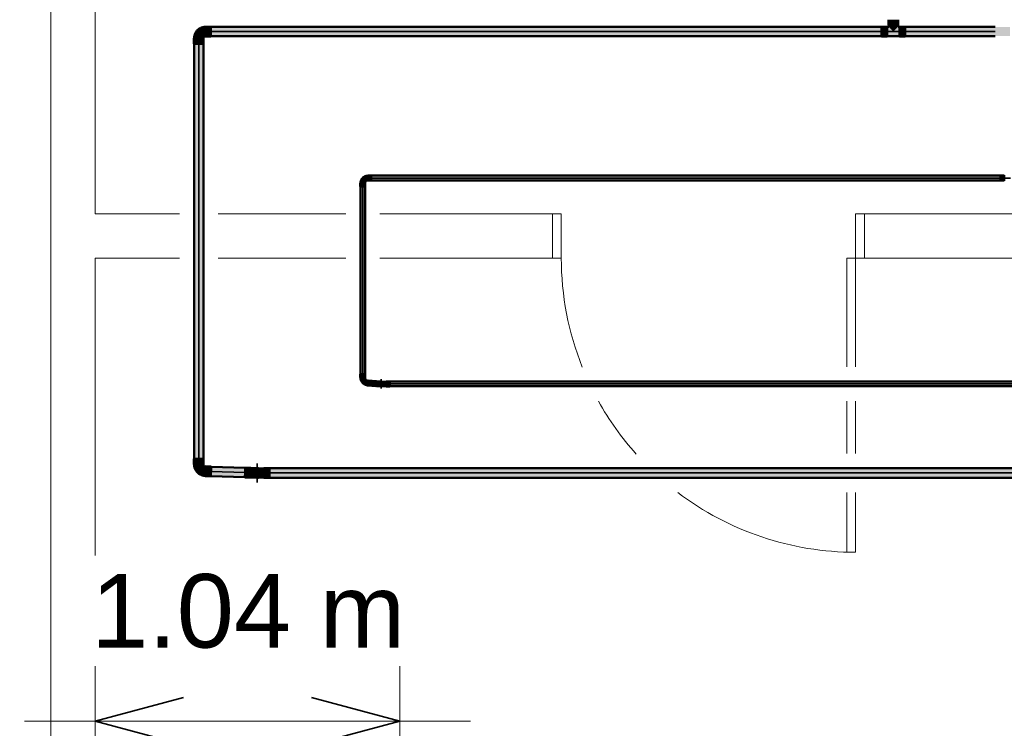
# Model space of a CAD drawing. Header units: millimetres. Extents: x -31934 to 32637, y -11608 to 10611.
# Tile 18 of 59: x 3550 to 6895, y -5526 to -3118. Entities that reach past the tile are written whole.
import ezdxf

# ---------------------------------------------------------------- set-up
doc = ezdxf.new("R2010")
doc.units = ezdxf.units.MM
doc.linetypes.add('Centro', pattern=[30, 12, -6, 6, -6])
doc.linetypes.add('Oculto 1_5', pattern=[2.2, 1.5, -0.7])
for name, color, linetype, lineweight in [('A-ANNO-DIMS', 211, 'Continuous', 9), ('A-ANNO-DIMS-100', 211, 'Continuous', 9), ('A-DETL', 90, 'Oculto 1_5', 9), ('ESQ', 7, 'Continuous', 9), ('P-PIPE', 3, 'Continuous', 50), ('P-PIPE-CNTR', 3, 'Centro', 35), ('PAREDES', 7, 'Continuous', 9), ('PEM1-Layout Terreo_dwg', 8, 'Continuous', 9)]:
    doc.layers.add(name, color=color, linetype=linetype, lineweight=lineweight)
doc.styles.add('Arial_1', font='arial.ttf', dxfattribs={"height": 250})
doc.dimstyles.new('Diagonal_-_2_5_mm_Arial', dxfattribs={"dimscale": 304.8, "dimtxt": 255.06485, "dimasz": 0.984252, "dimexe": 0.787402, "dimexo": 0.492126, "dimgap": 0.574147, "dimtad": 1, "dimlfac": 0.001, "dimrnd": 0.01, "dimzin": 0, "dimdsep": 46, "dimtxsty": 'Arial_1', "dimblk1": 'OPEN30', "dimblk2": 'OPEN30', "dimsah": 1, "dimcen": 0.09, "dimdle": 0.787402, "dimazin": 0, "dimtfac": 1, "dimtdec": 4, "dimtix": 1, "dimtmove": 0, "dimatfit": 3, "dimfxl": 1, "dimtvp": 1, "dimtfill": 1, "dimtolj": 1, "dimtzin": 0, "dimarcsym": 2})

# ---------------------------------------------------------------- blocks, each defined once
blk = doc.blocks.new('Cotovelo - Soldado - CU - Padrão-1092251-PAVIMENTO TÉRREO TUBULAÇÃO FRIGORIGENA')
at = {"layer": 'P-PIPE', "lineweight": 9}
for points in [[(-16.6, 41.4), (-16, 22.2), (16.6, 22.2), (16, 41.4), (-16, 41.4)], [(-22.2, 16.6), (-41.4, 16), (-41.4, -16.6), (-22.2, -16), (-22.2, 16)]]:
    blk.add_hatch(color=160, dxfattribs=at).paths.add_polyline_path(points)
h = blk.add_hatch(color=160, dxfattribs=at)
h.paths.add_polyline_path([(7.9, 22.2), (-14.9, 22.2), (-15.6, 18.1), (-18.4, 15.1), (-22.2, 14.4), (-22.2, -14.9), (-15.3, -14.4), (-8.6, -12.9), (-7.9, -12.8), (-3.3, -9.9), (0, -7.3), (9.4, 1.5), (12, 6.2), (13.4, 13), (13, 17.4), (12.9, 22.2), (8.3, 22.2)])
h.paths.add_polyline_path([(13.5, 22.2), (14.4, 15.3), (15.3, 17.4), (14.4, 22.2)])
at = {"layer": 'P-PIPE', "color": 5}
for p, q in [((-16.6, 41.4), (-16.6, 22.2)), ((16.6, 41.4), (-16.6, 41.4)), ((16.6, 22.2), (16.6, 41.4)), ((-22.2, 16.6), (-41.4, 16.6)), ((-41.4, 16.6), (-41.4, -16.6)), ((-22.2, -16.6), (-22.2, 16.6)), ((-16.6, 22.2), (16.6, 22.2)), ((-41.4, -16.6), (-22.2, -16.6))]:
    blk.add_line(p, q, dxfattribs=at)
at = {"layer": 'P-PIPE', "color": 5, "flags": 128}
for points in [[(-15.9, 22.2), (-15.9, 22), (-15.9, 21.7), (-15.9, 21.5), (-16, 21.2), (-16, 21), (-16.1, 20.7), (-16.1, 20.5), (-16.2, 20.2), (-16.3, 20), (-16.4, 19.8), (-16.5, 19.5), (-16.6, 19.3), (-16.7, 19.1), (-16.8, 18.9), (-17, 18.6), (-17.1, 18.4), (-17.3, 18.2), (-17.5, 18), (-17.6, 17.9), (-17.8, 17.7), (-18, 17.5), (-18.2, 17.3), (-18.4, 17.2), (-18.6, 17), (-18.8, 16.9), (-19, 16.8), (-19.2, 16.6), (-19.5, 16.5), (-19.7, 16.4), (-19.9, 16.3), (-20.2, 16.2), (-20.4, 16.1), (-20.7, 16.1), (-20.9, 16), (-21.2, 16), (-21.4, 15.9), (-21.7, 15.9), (-21.9, 15.9), (-22.2, 15.9), (-22.2, 15.9)], [(-22.2, -15.9), (-20.7, -15.8), (-19.2, -15.8), (-17.7, -15.6), (-16.2, -15.4), (-14.7, -15.1), (-13.2, -14.8), (-11.7, -14.4), (-10.3, -13.9), (-8.8, -13.4), (-7.4, -12.9), (-6, -12.2), (-4.6, -11.6), (-3.3, -10.8), (-2, -10.1), (-0.7, -9.2), (0.5, -8.3), (1.7, -7.4), (2.9, -6.4), (4, -5.4), (5.1, -4.3), (6.1, -3.2), (7.1, -2), (8.1, -0.8), (9, 0.4), (9.8, 1.6), (10.6, 2.9), (11.4, 4.3), (12.1, 5.6), (12.7, 7), (13.3, 8.4), (13.8, 9.9), (14.3, 11.3), (14.7, 12.8), (15, 14.3), (15.3, 15.8), (15.5, 17.3), (15.7, 18.8), (15.8, 20.3), (15.9, 21.8), (15.9, 22.2)]]:
    blk.add_lwpolyline(points, dxfattribs=at)
blk = doc.blocks.new('Cotovelo - Soldado - CU - Padrão-1096599-PAVIMENTO TÉRREO TUBULAÇÃO FRIGORIGENA')
at = {"layer": 'P-PIPE', "lineweight": 9}
for points in [[(-17.3, 7.4), (-17.3, 8.2), (-29, 7.4), (-29, -8.2), (-17.3, -7.4), (-17.3, 6)], [(7.8, 12.8), (6.3, 16.9), (-6.1, 17.6), (-6.8, 17.6), (-10.1, 10.8), (-15.6, 7.4), (-17.3, 7.4), (-17.3, -6.1), (-13.4, -6.9), (-2.9, -3.1), (5, 4.3), (6.9, 10.1)], [(10.2, 28.3), (-6.2, 29.5), (-6.1, 17.8), (9.4, 16.7)]]:
    blk.add_hatch(color=20, dxfattribs=at).paths.add_polyline_path(points)
at = {"layer": 'P-PIPE', "color": 1}
for p, q in [((-17.3, 8.5), (-29, 8.5)), ((-29, 8.5), (-29, -8.5)), ((-29, 8.5), (-29, 8.2)), ((-17.3, 8.2), (-17.3, 8.5)), ((-17.3, -8.5), (-17.3, 8.5)), ((-6.5, 29.5), (-7.3, 17.9)), ((-7.3, 17.9), (-7, 17.8)), ((-7.3, 17.9), (9.7, 16.7)), ((10.5, 28.3), (-6.5, 29.5)), ((-6.2, 29.5), (-6.5, 29.5)), ((9.4, 16.7), (9.7, 16.7)), ((9.7, 16.7), (10.5, 28.3)), ((10.5, 28.3), (10.2, 28.3)), ((-29, -8.2), (-29, -8.5)), ((-29, -8.5), (-17.3, -8.5)), ((-17.3, -8.5), (-17.3, -8.2))]:
    blk.add_line(p, q, dxfattribs=at)
at = {"layer": 'P-PIPE', "color": 1, "flags": 128}
for points in [[(-6.7, 17.8), (-6.7, 17.4), (-6.8, 17), (-6.9, 16.6), (-7, 16.1), (-7.1, 15.7), (-7.2, 15.3), (-7.3, 14.9), (-7.5, 14.5), (-7.6, 14.1), (-7.8, 13.8), (-8, 13.4), (-8.2, 13), (-8.5, 12.7), (-8.7, 12.3), (-9, 12), (-9.3, 11.6), (-9.5, 11.3), (-9.8, 11), (-10.1, 10.7), (-10.5, 10.4), (-10.8, 10.2), (-11.1, 9.9), (-11.5, 9.7), (-11.8, 9.5), (-12.2, 9.2), (-12.6, 9), (-13, 8.9), (-13.4, 8.7), (-13.8, 8.5), (-14.2, 8.4), (-14.6, 8.3), (-15, 8.2), (-15.4, 8.1), (-15.8, 8), (-16.2, 8), (-16.7, 8), (-17.1, 7.9), (-17.3, 7.9)], [(-17.3, -7.9), (-16.3, -7.9), (-15.2, -7.9), (-14.1, -7.7), (-13.1, -7.6), (-12.1, -7.4), (-11, -7.2), (-10, -6.9), (-9, -6.6), (-8, -6.2), (-7, -5.8), (-6, -5.4), (-5.1, -4.9), (-4.1, -4.4), (-3.2, -3.9), (-2.4, -3.3), (-1.5, -2.7), (-0.7, -2), (0.2, -1.4), (0.9, -0.6), (1.7, 0.1), (2.4, 0.9), (3.1, 1.7), (3.8, 2.5), (4.4, 3.4), (5, 4.3), (5.5, 5.2), (6.1, 6.1), (6.5, 7), (7, 8), (7.4, 9), (7.8, 10), (8.1, 11), (8.4, 12), (8.6, 13), (8.8, 14.1), (9, 15.1), (9.1, 16.2), (9.1, 16.7)]]:
    blk.add_lwpolyline(points, dxfattribs=at)
blk = doc.blocks.new('PEM1-Layout Terreo_dwg-1021386-PAVIMENTO TÉRREO TUBULAÇÃO FRIGORIGENA')
at = {"layer": 'ESQ'}
for p, q in [((99351.8, 23146.6), (99351.8, 22776.4)), ((99321.8, 22481.9), (99321.8, 22660.5)), ((99351.8, 22660.5), (99351.8, 22481.9))]:
    blk.add_line(p, q, dxfattribs=at)
at = {"layer": 'ESQ', "flags": 128}
for points in [[(98321.8, 23146.6), (98351.8, 23146.6), (98351.8, 23296.6), (98321.8, 23296.6)], [(99381.8, 23146.6), (99351.8, 23146.6), (99351.8, 23296.6), (99381.8, 23296.6)], [(99321.8, 22776.4), (99321.8, 23146.6), (99351.8, 23146.6)], [(99351.8, 22350.1), (99351.8, 22146.6), (99321.8, 22146.6), (99321.8, 22350.1)]]:
    blk.add_lwpolyline(points, dxfattribs=at)
at = {"layer": 'ESQ'}
for start, end in [(180, 201.7475), (209.113, 221.7716), (232.8272, 270)]:
    blk.add_arc((99351.8, 23146.6), 1000, start, end, dxfattribs=at)
at = {"layer": 'PAREDES'}
for p, q in [((97619.5, 23296.6), (97186.1, 23296.6)), ((97186.1, 23146.6), (97619.5, 23146.6))]:
    blk.add_line(p, q, dxfattribs=at)
at = {"layer": 'PAREDES', "flags": 128}
for points in [[(96511.9, 26511.7), (96511.9, 26361.7), (96618.2, 26361.7), (96618.2, 23690.6), (96618.2, 17831.7), (96768.2, 17831.7), (96768.2, 23146.6), (97054.3, 23146.6)], [(97054.3, 23296.6), (96768.1, 23296.6), (96768.1, 23690.6), (96768.1, 25111.6), (98587.9, 25115.8), (98587.9, 25265.8), (96768.1, 25261.6), (96768.1, 26511.7), (96548.2, 26511.7), (96511.9, 26511.7)], [(97735.4, 23146.6), (98321.8, 23146.6), (98321.8, 23296.6), (97735.4, 23296.6)]]:
    blk.add_lwpolyline(points, dxfattribs=at)
blk.add_lwpolyline([(99381.8, 23296.6), (100058.1, 23296.6), (100058.1, 23146.6), (99381.8, 23146.6)], close=True, dxfattribs=at)
blk = doc.blocks.new('Cotovelo - Soldado - CU - Padrão-V75-PAVIMENTO TÉRREO TUBULAÇÃO FRIGORIGENA')
at = {"layer": 'P-PIPE', "lineweight": 9}
for points in [[(-17.3, 8.2), (-29, 7.4), (-29, -8.2), (-17.3, -7.4), (-17.3, 7.4)], [(-2.2, 17.3), (-7.4, 17.2), (-8, 17.1), (-10.7, 10.7), (-16.7, 7.4), (-17.3, 7.4), (-17.3, -6.1), (-13.6, -7), (-4.7, -4.6), (4.6, 4.7), (7, 13.6), (6, 17.3), (-1.4, 17.3)], [(7.4, 29), (-8.2, 29), (-7.4, 17.3), (8.2, 17.3), (8.2, 29)]]:
    blk.add_hatch(color=20, dxfattribs=at).paths.add_polyline_path(points)
at = {"layer": 'A-DETL', "color": 20, "linetype": 'Continuous'}
blk.add_line((-17.2, 7.9), (-17.3, 7.9), dxfattribs=at)
at = {"layer": 'P-PIPE', "color": 1}
for p, q in [((-17.3, 8.5), (-29, 8.5)), ((-29, 8.5), (-29, -8.5)), ((-29, 8.5), (-29, 8.2)), ((-17.3, 8.2), (-17.3, 8.5)), ((-17.3, -8.5), (-17.3, 8.5)), ((-8.5, 29), (-8.5, 17.3)), ((8.5, 29), (-8.5, 29)), ((-8.2, 29), (-8.5, 29)), ((-8.5, 17.3), (-8.2, 17.3)), ((-8.5, 17.3), (8.5, 17.3)), ((8.5, 29), (8.2, 29)), ((8.2, 17.3), (8.5, 17.3)), ((8.5, 17.3), (8.5, 29)), ((-29, -8.2), (-29, -8.5)), ((-29, -8.5), (-17.3, -8.5)), ((-17.3, -8.5), (-17.3, -8.2))]:
    blk.add_line(p, q, dxfattribs=at)
at = {"layer": 'P-PIPE', "color": 1, "flags": 128}
for points in [[(-7.9, 17.3), (-7.9, 16.9), (-8, 16.6), (-8, 16.2), (-8.1, 15.8), (-8.1, 15.5), (-8.2, 15.1), (-8.3, 14.7), (-8.4, 14.4), (-8.5, 14), (-8.7, 13.7), (-8.8, 13.3), (-9, 13), (-9.2, 12.7), (-9.4, 12.3), (-9.6, 12), (-9.8, 11.7), (-10, 11.4), (-10.3, 11.1), (-10.5, 10.9), (-10.8, 10.6), (-11.1, 10.3), (-11.3, 10.1), (-11.6, 9.9), (-11.9, 9.6), (-12.2, 9.4), (-12.6, 9.2), (-12.9, 9), (-13.2, 8.9), (-13.6, 8.7), (-13.9, 8.6), (-14.3, 8.4), (-14.6, 8.3), (-15, 8.2), (-15.4, 8.1), (-15.7, 8.1), (-16.1, 8), (-16.5, 8), (-16.8, 7.9), (-17.2, 7.9), (-17.3, 7.9)], [(-17.3, -7.9), (-16.3, -7.9), (-15.3, -7.9), (-14.3, -7.8), (-13.3, -7.6), (-12.3, -7.4), (-11.3, -7.2), (-10.3, -7), (-9.4, -6.7), (-8.4, -6.3), (-7.5, -5.9), (-6.6, -5.5), (-5.7, -5.1), (-4.8, -4.6), (-3.9, -4.1), (-3.1, -3.5), (-2.2, -2.9), (-1.4, -2.3), (-0.7, -1.7), (0.1, -1), (0.8, -0.3), (1.5, 0.5), (2.1, 1.2), (2.8, 2), (3.4, 2.8), (3.9, 3.7), (4.5, 4.5), (5, 5.4), (5.4, 6.3), (5.8, 7.2), (6.2, 8.2), (6.6, 9.1), (6.9, 10.1), (7.1, 11.1), (7.4, 12), (7.6, 13), (7.7, 14), (7.8, 15), (7.9, 16), (7.9, 17), (7.9, 17.3)]]:
    blk.add_lwpolyline(points, dxfattribs=at)
blk = doc.blocks.new('Cotovelo - Soldado - CU - Padrão-V89-PAVIMENTO TÉRREO TUBULAÇÃO FRIGORIGENA')
at = {"layer": 'P-PIPE', "lineweight": 9}
for points in [[(4795.4, -4356.4), (4807.1, -4356.4), (4807.1, -4348.2), (4795.4, -4349), (4795.4, -4354.2)], [(4795.4, -4364.2), (4794.7, -4358.6), (4791.7, -4356.4), (4771.1, -4356.4), (4773.2, -4362.5), (4776.4, -4363.6), (4776.9, -4363.6), (4782, -4363.6), (4782.8, -4363.6), (4791.9, -4363.7)], [(4791.7, -4356.4), (4795.4, -4353.7), (4795.4, -4348.6), (4782, -4349.1), (4773.2, -4350.3), (4772, -4351.3), (4772.1, -4356.4), (4788.5, -4356.4)], [(4807.1, -4364.6), (4807.1, -4356.4), (4795.4, -4356.4), (4795.4, -4364.6)]]:
    blk.add_hatch(color=20, dxfattribs=at).paths.add_polyline_path(points)
at = {"layer": 'A-DETL', "color": 20, "linetype": 'Continuous'}
blk.add_line((4778.8, -4348.5), (4778.6, -4348.5), dxfattribs=at)
at = {"layer": 'P-PIPE', "color": 1}
for p, q in [((4807.1, -4347.9), (4795.4, -4347.9)), ((4795.4, -4347.9), (4795.4, -4356.4)), ((4807.1, -4356.4), (4807.1, -4347.9)), ((4795.4, -4356.4), (4795.4, -4362.4)), ((4795.4, -4363.7), (4795.4, -4364.9)), ((4795.4, -4364.9), (4807.1, -4364.9)), ((4807.1, -4364.9), (4807.1, -4356.4))]:
    blk.add_line(p, q, dxfattribs=at)
at = {"layer": 'P-PIPE', "color": 1, "flags": 128}
for points in [[(4795.4, -4348.5), (4794.7, -4348.5), (4794, -4348.5), (4793.3, -4348.5), (4792.7, -4348.5), (4792, -4348.5), (4791.3, -4348.5), (4790.6, -4348.5), (4790, -4348.5), (4789.3, -4348.5), (4788.7, -4348.5), (4788, -4348.5), (4787.4, -4348.5), (4786.8, -4348.5), (4786.2, -4348.5), (4785.6, -4348.5), (4785.1, -4348.5), (4784.5, -4348.5), (4784, -4348.5), (4783.5, -4348.5), (4783, -4348.5), (4782.5, -4348.5), (4782.1, -4348.5), (4781.6, -4348.5), (4781.2, -4348.5), (4780.8, -4348.5), (4780.5, -4348.5), (4780.1, -4348.5), (4779.8, -4348.5), (4779.5, -4348.5), (4779.3, -4348.5), (4779, -4348.5), (4778.8, -4348.5), (4778.6, -4348.5), (4778.5, -4348.5), (4778.3, -4348.5), (4778.2, -4348.5), (4778.2, -4348.5), (4778.1, -4348.5), (4778.1, -4348.5)], [(4778.1, -4364.3), (4778.1, -4364.3), (4778.2, -4364.3), (4778.2, -4364.3), (4778.3, -4364.3), (4778.4, -4364.3), (4778.6, -4364.3), (4778.8, -4364.3), (4779, -4364.3), (4779.2, -4364.3), (4779.5, -4364.3), (4779.7, -4364.3), (4780.1, -4364.3), (4780.4, -4364.3), (4780.7, -4364.3), (4781.1, -4364.3), (4781.5, -4364.3), (4781.9, -4364.3), (4782.4, -4364.3), (4782.9, -4364.3), (4783.3, -4364.3), (4783.9, -4364.3), (4784.4, -4364.3), (4784.9, -4364.3), (4785.5, -4364.3), (4786.1, -4364.3), (4786.6, -4364.3), (4787.3, -4364.3), (4787.9, -4364.3), (4788.5, -4364.3), (4789.1, -4364.3), (4789.8, -4364.3), (4790.4, -4364.3), (4791.1, -4364.3), (4791.8, -4364.3), (4792.5, -4364.3), (4793.2, -4364.3), (4793.8, -4364.3), (4794.5, -4364.3), (4795.2, -4364.3), (4795.4, -4364.3)]]:
    blk.add_lwpolyline(points, dxfattribs=at)
at = {"layer": 'P-PIPE', "color": 1}
for radius, start, end in [(8.49, 60, 180), (8.49, 60, 180), (7.93, 67.0193, 180), (8.49, 180, 300), (8.49, 180, 300), (7.94, 180, 292.9807)]:
    blk.add_arc((4778.1, -4356.4), radius, start, end, dxfattribs=at)
blk = doc.blocks.new('Cotovelo - Soldado - CU - Padrão-V90-PAVIMENTO TÉRREO TUBULAÇÃO FRIGORIGENA')
at = {"layer": 'P-PIPE', "lineweight": 9}
for points in [[(4760.8, -4355.2), (4761.4, -4347), (4749.7, -4347), (4749.2, -4354.4)], [(4768.8, -4355.7), (4773, -4348.7), (4765.7, -4348.3), (4761.2, -4349.2), (4761, -4355.2), (4767.4, -4355.6)], [(4760.2, -4363.4), (4760.8, -4355.2), (4749.1, -4355.2), (4748.6, -4362.5)], [(4773.4, -4363.8), (4767.4, -4355.6), (4760.8, -4355.2), (4760.8, -4362.9), (4772.1, -4363.4)]]:
    blk.add_hatch(color=20, dxfattribs=at).paths.add_polyline_path(points)
h = blk.add_hatch(color=20, dxfattribs=at)
h.paths.add_polyline_path([(4779.7, -4364.7), (4778.7, -4364.1), (4774.1, -4363.3), (4776.7, -4364.5)])
h.paths.add_polyline_path([(4772, -4361.5), (4771.4, -4353.4), (4774.2, -4349.5), (4771.1, -4351.6), (4769.6, -4355.8), (4770.5, -4360.1), (4771.6, -4361.1)])
h.paths.add_polyline_path([(4781.2, -4349.2), (4780.1, -4348.2), (4776.7, -4348.6), (4778.1, -4348.5), (4781, -4349.1)])
at = {"layer": 'A-DETL', "color": 20, "linetype": 'Continuous'}
blk.add_line((4777.7, -4348.4), (4777.9, -4348.4), dxfattribs=at)
at = {"layer": 'A-DETL', "color": 20, "linetype": 'Continuous', "flags": 128}
for points in [[(4776.7, -4364.2), (4776.4, -4364.2), (4776.2, -4364.2), (4775.9, -4364.2), (4775.6, -4364.2), (4775.3, -4364.1)], [(4779.8, -4348.6), (4779.9, -4348.7), (4780.2, -4348.7), (4780.5, -4348.8), (4780.8, -4348.9), (4781.1, -4349), (4781.4, -4349.2), (4781.7, -4349.3), (4782, -4349.5), (4782.2, -4349.6), (4782.5, -4349.8), (4782.8, -4350), (4783, -4350.2), (4783.3, -4350.4), (4783.5, -4350.6), (4783.7, -4350.8), (4783.9, -4351), (4784.2, -4351.3), (4784.4, -4351.5), (4784.5, -4351.8), (4784.7, -4352), (4784.9, -4352.3), (4785.1, -4352.6), (4785.2, -4352.9), (4785.3, -4353.1), (4785.5, -4353.4), (4785.6, -4353.7), (4785.7, -4354), (4785.8, -4354.3), (4785.8, -4354.6), (4785.9, -4355), (4786, -4355.3), (4786, -4355.6), (4786, -4355.9), (4786, -4356.2), (4786, -4356.5), (4786, -4356.9), (4786, -4356.9)], [(4786, -4356.9), (4786, -4357.3), (4785.9, -4357.6), (4785.9, -4357.9), (4785.8, -4358.2), (4785.7, -4358.5), (4785.7, -4358.8), (4785.5, -4359.1), (4785.4, -4359.4), (4785.3, -4359.7), (4785.2, -4360), (4785, -4360.3), (4784.9, -4360.5), (4784.7, -4360.8), (4784.5, -4361.1), (4784.3, -4361.3), (4784.1, -4361.6), (4783.9, -4361.8), (4783.7, -4362), (4783.5, -4362.2), (4783.2, -4362.4), (4783, -4362.6), (4782.7, -4362.8), (4782.5, -4363), (4782.2, -4363.2), (4781.9, -4363.3), (4781.6, -4363.5), (4781.3, -4363.6), (4781, -4363.8), (4780.7, -4363.9), (4780.4, -4364), (4780.1, -4364.1), (4779.8, -4364.1)]]:
    blk.add_lwpolyline(points, dxfattribs=at)
at = {"layer": 'A-DETL', "color": 20, "linetype": 'Continuous'}
for start, end in [(299.7735, 356), (299.7735, 356), (356, 58.3252), (356, 58.3252)]:
    blk.add_arc((4778.1, -4356.4), 8.49, start, end, dxfattribs=at)
at = {"layer": 'P-PIPE', "color": 1}
for p, q in [((4749.8, -4345.9), (4749.2, -4354.4)), ((4761.4, -4346.7), (4749.8, -4345.9)), ((4760.8, -4355.2), (4761.4, -4346.7)), ((4749.2, -4354.4), (4748.6, -4362.8)), ((4748.6, -4362.8), (4760.2, -4363.7)), ((4760.2, -4363.7), (4760.8, -4355.2))]:
    blk.add_line(p, q, dxfattribs=at)
at = {"layer": 'P-PIPE', "color": 1, "flags": 128}
for points in [[(4761.4, -4347.3), (4762.1, -4347.3), (4762.8, -4347.4), (4763.4, -4347.4), (4764.1, -4347.5), (4764.8, -4347.5), (4765.5, -4347.5), (4766.1, -4347.6), (4766.8, -4347.6), (4767.5, -4347.7), (4768.1, -4347.7), (4768.7, -4347.8), (4769.3, -4347.8), (4770, -4347.9), (4770.5, -4347.9), (4771.1, -4347.9), (4771.7, -4348), (4772.2, -4348), (4772.8, -4348.1), (4773.3, -4348.1), (4773.8, -4348.1), (4774.2, -4348.2), (4774.7, -4348.2), (4775.1, -4348.2), (4775.5, -4348.3), (4775.9, -4348.3), (4776.3, -4348.3), (4776.6, -4348.3), (4776.9, -4348.3), (4777.2, -4348.4), (4777.5, -4348.4), (4777.7, -4348.4)], [(4775.3, -4364.1), (4774.9, -4364.1), (4774.5, -4364.1), (4774.1, -4364.1), (4773.7, -4364), (4773.3, -4364), (4772.8, -4364), (4772.3, -4363.9), (4771.8, -4363.9), (4771.3, -4363.9), (4770.7, -4363.8), (4770.2, -4363.8), (4769.6, -4363.7), (4769, -4363.7), (4768.4, -4363.7), (4767.8, -4363.6), (4767.2, -4363.6), (4766.5, -4363.5), (4765.9, -4363.5), (4765.2, -4363.4), (4764.6, -4363.4), (4763.9, -4363.3), (4763.2, -4363.3), (4762.5, -4363.3), (4761.8, -4363.2), (4761.1, -4363.2), (4760.5, -4363.1), (4760.3, -4363.1)], [(4777.5, -4364.3), (4777.5, -4364.3), (4777.5, -4364.3), (4777.4, -4364.3), (4777.3, -4364.3), (4777.2, -4364.3), (4777, -4364.3), (4776.9, -4364.3)], [(4779.2, -4364.2), (4778.9, -4364.3), (4778.6, -4364.3), (4778.3, -4364.3), (4777.9, -4364.3), (4777.6, -4364.3), (4777.5, -4364.3)]]:
    blk.add_lwpolyline(points, dxfattribs=at)
at = {"layer": 'P-PIPE', "color": 1}
for start, end in [(58.6608, 176), (86, 131), (58.6608, 71), (176, 296), (206, 296)]:
    blk.add_arc((4778.1, -4356.4), 8.49, start, end, dxfattribs=at)
blk = doc.blocks.new('Cotovelo - Soldado - CU - Padrão-V91-PAVIMENTO TÉRREO TUBULAÇÃO FRIGORIGENA')
at = {"layer": 'P-PIPE', "lineweight": 9}
for points in [[(4365.1, -4658.8), (4379.4, -4658.8), (4379.4, -4645.1), (4379.4, -4644.2), (4379.4, -4643.2), (4357.5, -4644.7), (4356.6, -4646.4), (4354.8, -4644.6), (4351.3, -4644.6), (4348.8, -4647.8), (4343.7, -4652.6), (4342.8, -4656), (4344.8, -4658.8), (4345, -4655.7), (4346.3, -4658.8), (4363.9, -4658.8)], [(4379.4, -4658.8), (4398.5, -4658.8), (4398.5, -4642.3), (4379.4, -4642.8), (4379.4, -4654.5)], [(4369.3, -4674.6), (4379.4, -4674.5), (4375.1, -4672.8), (4379.4, -4672.6), (4379.4, -4658.8), (4346.3, -4658.8), (4345, -4661), (4344.8, -4658.8), (4342.8, -4661.7), (4345.4, -4667.8), (4347.7, -4669), (4346.6, -4670.2), (4357.2, -4673), (4361.1, -4673.9), (4361.9, -4672.9), (4366.4, -4674.4)], [(4398.5, -4675.4), (4398.5, -4658.8), (4379.4, -4658.8), (4379.4, -4675.4)]]:
    blk.add_hatch(color=160, dxfattribs=at).paths.add_polyline_path(points)
at = {"layer": 'A-DETL', "color": 160, "linetype": 'Continuous'}
for p, q in [((4357.8, -4643), (4357.7, -4643)), ((4357.7, -4674.7), (4357.8, -4674.7))]:
    blk.add_line(p, q, dxfattribs=at)
at = {"layer": 'P-PIPE', "color": 5}
for p, q in [((4398.5, -4642.3), (4379.4, -4642.3)), ((4379.4, -4642.3), (4379.4, -4658.8)), ((4398.5, -4658.8), (4398.5, -4642.3)), ((4379.4, -4658.8), (4379.4, -4675.4)), ((4379.4, -4675.4), (4398.5, -4675.4)), ((4398.5, -4675.4), (4398.5, -4658.8))]:
    blk.add_line(p, q, dxfattribs=at)
at = {"layer": 'P-PIPE', "color": 5, "flags": 128}
for points in [[(4379.4, -4643), (4378.5, -4643), (4377.6, -4643), (4376.7, -4643), (4375.8, -4643), (4374.9, -4643), (4374.1, -4643), (4373.2, -4643), (4372.4, -4643), (4371.5, -4643), (4370.7, -4643), (4369.9, -4643), (4369.1, -4643), (4368.3, -4643), (4367.5, -4643), (4366.8, -4643), (4366.1, -4643), (4365.4, -4643), (4364.7, -4643), (4364, -4643), (4363.4, -4643), (4362.8, -4643), (4362.2, -4643), (4361.7, -4643), (4361.1, -4643), (4360.6, -4643), (4360.2, -4643), (4359.7, -4643), (4359.3, -4643), (4359, -4643), (4358.6, -4643), (4358.3, -4643), (4358.1, -4643), (4357.8, -4643), (4357.6, -4643), (4357.4, -4643), (4357.3, -4643), (4357.2, -4643), (4357.1, -4643), (4357.1, -4643)], [(4357.1, -4674.7), (4357.1, -4674.7), (4357.2, -4674.7), (4357.3, -4674.7), (4357.4, -4674.7), (4357.6, -4674.7), (4357.8, -4674.7), (4358, -4674.7), (4358.2, -4674.7), (4358.5, -4674.7), (4358.9, -4674.7), (4359.2, -4674.7), (4359.6, -4674.7), (4360.1, -4674.7), (4360.5, -4674.7), (4361, -4674.7), (4361.5, -4674.7), (4362.1, -4674.7), (4362.6, -4674.7), (4363.2, -4674.7), (4363.9, -4674.7), (4364.5, -4674.7), (4365.2, -4674.7), (4365.9, -4674.7), (4366.6, -4674.7), (4367.3, -4674.7), (4368.1, -4674.7), (4368.9, -4674.7), (4369.7, -4674.7), (4370.5, -4674.7), (4371.3, -4674.7), (4372.1, -4674.7), (4373, -4674.7), (4373.8, -4674.7), (4374.7, -4674.7), (4375.6, -4674.7), (4376.5, -4674.7), (4377.3, -4674.7), (4378.2, -4674.7), (4379.1, -4674.7), (4379.4, -4674.7)]]:
    blk.add_lwpolyline(points, dxfattribs=at)
at = {"layer": 'P-PIPE', "color": 5}
for radius, start, end in [(16.6, 67.6891, 180), (16.6, 67.6891, 180), (15.9, 74.1784, 180), (16.6, 180, 294.2808), (16.6, 180, 294.2808), (15.9, 180, 291.7018)]:
    blk.add_arc((4357.1, -4658.8), radius, start, end, dxfattribs=at)
blk = doc.blocks.new('Cotovelo - Soldado - CU - Padrão-V92-PAVIMENTO TÉRREO TUBULAÇÃO FRIGORIGENA')
at = {"layer": 'P-PIPE', "lineweight": 9}
for points in [[(4334.9, -4658.1), (4335.5, -4641.5), (4316.3, -4641.4), (4315.8, -4657.4)], [(4340.5, -4658.3), (4342.4, -4650.9), (4345.8, -4645), (4344.7, -4645.3), (4342.4, -4645.3), (4343.4, -4644.4), (4346.5, -4643.5), (4335.4, -4643), (4335, -4658.1), (4339.4, -4658.2)], [(4356.5, -4675.4), (4363.4, -4673.6), (4361.9, -4673.9), (4357.1, -4674.7), (4347.6, -4671), (4342.8, -4664.6), (4341.6, -4655.8), (4343.4, -4650.9), (4348.3, -4646.2), (4356, -4643.1), (4357.7, -4643.1), (4353.4, -4642.7), (4345.8, -4646.7), (4341.1, -4655.1), (4341, -4662.6), (4343.7, -4667.9), (4349.2, -4673.3), (4352.3, -4674.7)], [(4334.3, -4674.7), (4334.7, -4658.1), (4315.8, -4657.4), (4315.2, -4674), (4318.1, -4674.1)]]:
    blk.add_hatch(color=160, dxfattribs=at).paths.add_polyline_path(points)
h = blk.add_hatch(color=160, dxfattribs=at)
h.paths.add_polyline_path([(4341.2, -4673.7), (4344.3, -4672.6), (4343.4, -4671.8), (4342.5, -4670.9), (4343.4, -4669.8), (4343.4, -4668.5), (4343.4, -4667.9), (4341, -4662.8), (4339.4, -4658.2), (4334.9, -4658.2), (4334.5, -4672.8), (4341, -4673.7)])
h.paths.add_polyline_path([(4347.3, -4671.8), (4343.8, -4669), (4343.9, -4670.3), (4346.6, -4671.5)])
at = {"layer": 'A-DETL', "color": 160, "linetype": 'Continuous', "flags": 128}
for points in [[(4355.8, -4642.9), (4356.2, -4642.9), (4356.5, -4642.9), (4356.7, -4642.9), (4356.8, -4642.9)], [(4361.4, -4643.6), (4362, -4643.7), (4362.6, -4644), (4363.2, -4644.2), (4363.8, -4644.4), (4364.4, -4644.7), (4364.9, -4645), (4365.5, -4645.4), (4366, -4645.7), (4366.5, -4646.1), (4367, -4646.4), (4367.5, -4646.9), (4368, -4647.3), (4368.4, -4647.7), (4368.9, -4648.2), (4369.3, -4648.7), (4369.7, -4649.2), (4370.1, -4649.7), (4370.4, -4650.2), (4370.8, -4650.7), (4371.1, -4651.3), (4371.4, -4651.9), (4371.6, -4652.4), (4371.9, -4653), (4372.1, -4653.6), (4372.3, -4654.2), (4372.5, -4654.8), (4372.6, -4655.4), (4372.7, -4656.1), (4372.8, -4656.7), (4372.9, -4657.3), (4373, -4658), (4373, -4658.6), (4373, -4659.2), (4373, -4659.4)], [(4356.4, -4674.7), (4356.3, -4674.7), (4356.1, -4674.7), (4355.9, -4674.7)], [(4359, -4674.6), (4358.6, -4674.6), (4358, -4674.7), (4357.9, -4674.7)], [(4373, -4659.4), (4372.9, -4660), (4372.9, -4660.7), (4372.8, -4661.3), (4372.7, -4661.9), (4372.6, -4662.5), (4372.4, -4663.2), (4372.2, -4663.8), (4372, -4664.4), (4371.8, -4665), (4371.5, -4665.5), (4371.2, -4666.1), (4370.9, -4666.7), (4370.6, -4667.2), (4370.3, -4667.7), (4369.9, -4668.3), (4369.5, -4668.8), (4369.1, -4669.3), (4368.7, -4669.7), (4368.2, -4670.2), (4367.8, -4670.6), (4367.3, -4671), (4366.8, -4671.4), (4366.3, -4671.8), (4365.8, -4672.2), (4365.2, -4672.5), (4364.7, -4672.8), (4364.1, -4673.1), (4363.5, -4673.4), (4362.9, -4673.6), (4362.3, -4673.8), (4361.7, -4674), (4361.1, -4674.2), (4360.5, -4674.4), (4360.2, -4674.4)]]:
    blk.add_lwpolyline(points, dxfattribs=at)
at = {"layer": 'A-DETL', "color": 160, "linetype": 'Continuous'}
for start, end in [(358, 67.5138), (58, 67.5138), (13, 43), (294.4061, 358), (294.4061, 343)]:
    blk.add_arc((4357.1, -4658.8), 16.6, start, end, dxfattribs=at)
at = {"layer": 'P-PIPE', "color": 5}
for p, q in [((4316.4, -4640.8), (4315.8, -4657.4)), ((4335.5, -4641.5), (4316.4, -4640.8)), ((4334.9, -4658.1), (4335.5, -4641.5)), ((4315.8, -4657.4), (4315.2, -4674)), ((4315.2, -4674), (4334.3, -4674.7)), ((4334.3, -4674.7), (4334.9, -4658.1))]:
    blk.add_line(p, q, dxfattribs=at)
at = {"layer": 'P-PIPE', "color": 5, "flags": 128}
for points in [[(4335.4, -4642.2), (4336.3, -4642.2), (4337.2, -4642.3), (4338.1, -4642.3), (4339, -4642.3), (4339.9, -4642.4), (4340.7, -4642.4), (4341.6, -4642.4), (4342.4, -4642.4), (4343.3, -4642.5), (4344.1, -4642.5), (4344.9, -4642.5), (4345.7, -4642.6), (4346.5, -4642.6), (4347.3, -4642.6), (4348, -4642.6), (4348.7, -4642.7), (4349.4, -4642.7), (4350.1, -4642.7), (4350.8, -4642.7), (4351.4, -4642.8), (4352, -4642.8)], [(4353.1, -4642.8), (4353.7, -4642.8), (4354.1, -4642.9), (4354.6, -4642.9), (4355, -4642.9), (4355.5, -4642.9), (4355.8, -4642.9)], [(4358.3, -4643), (4358.9, -4643.1), (4359.6, -4643.2), (4360.2, -4643.3), (4360.8, -4643.4), (4361.4, -4643.6)], [(4351, -4674.5), (4350.4, -4674.5), (4349.8, -4674.5), (4349.2, -4674.5), (4348.5, -4674.4), (4347.8, -4674.4), (4347.1, -4674.4), (4346.3, -4674.4), (4345.6, -4674.3), (4344.8, -4674.3), (4344, -4674.3), (4343.2, -4674.2), (4342.4, -4674.2), (4341.6, -4674.2), (4340.7, -4674.2), (4339.9, -4674.1), (4339, -4674.1), (4338.1, -4674.1), (4337.2, -4674), (4336.3, -4674), (4335.5, -4674), (4334.6, -4673.9), (4334.3, -4673.9)], [(4356.4, -4674.7), (4356.3, -4674.7), (4356.1, -4674.7), (4355.9, -4674.7), (4355.7, -4674.7), (4355.4, -4674.7), (4355.1, -4674.7), (4354.8, -4674.6), (4354.4, -4674.6), (4354.1, -4674.6), (4353.6, -4674.6), (4353.2, -4674.6), (4352.7, -4674.6), (4352.2, -4674.6), (4351.6, -4674.5)]]:
    blk.add_lwpolyline(points, dxfattribs=at)
at = {"layer": 'P-PIPE', "color": 5}
for start, end in [(67.6034, 178), (133, 163), (67.6034, 88), (178, 294.3609), (208, 238), (283, 294.3609)]:
    blk.add_arc((4357.1, -4658.8), 16.6, start, end, dxfattribs=at)
blk = doc.blocks.new('Cotovelo - Soldado - CU - Padrão-1101226-PAVIMENTO TÉRREO TUBULAÇÃO FRIGORIGENA')
at = {"layer": 'P-PIPE', "lineweight": 9}
for points in [[(18, 40.8), (-15.1, 41.9), (-14.6, 22.8), (17.4, 21.6), (17.5, 24.6)], [(-22.2, 0), (-22.2, 16.6), (-41.4, 16), (-41.4, -16.6), (-22.2, -16), (-22.2, -4.3)]]:
    blk.add_hatch(color=160, dxfattribs=at).paths.add_polyline_path(points)
h = blk.add_hatch(color=160, dxfattribs=at)
h.paths.add_polyline_path([(16.6, 21.7), (-14.3, 22.3), (-15.5, 18.7), (-18.2, 15.1), (-22.2, 14.4), (-22.2, -15.9), (-1.3, -9.3), (2.7, -5.3), (7.6, -0.2), (10.5, 3.5), (11.5, 7.4), (12.9, 7.3), (13.8, 12.4), (16.6, 21.7)])
h.paths.add_polyline_path([(-14.6, 22.8), (-17.3, 17.9), (-15.3, 19.3), (-14.6, 22.7)])
at = {"layer": 'A-DETL', "color": 160, "linetype": 'Continuous'}
blk.add_line((-22.1, 15.9), (-22.2, 15.9), dxfattribs=at)
at = {"layer": 'P-PIPE', "color": 5}
for p, q in [((-15.1, 41.9), (-15.8, 22.8)), ((18, 40.8), (-15.1, 41.9)), ((17.4, 21.6), (18, 40.8)), ((-22.2, 16.6), (-41.4, 16.6)), ((-41.4, 16.6), (-41.4, -16.6)), ((-22.2, -16.6), (-22.2, 16.6)), ((-15.8, 22.8), (17.4, 21.6)), ((-41.4, -16.6), (-22.2, -16.6))]:
    blk.add_line(p, q, dxfattribs=at)
at = {"layer": 'P-PIPE', "color": 5, "flags": 128}
for points in [[(-15.1, 22.8), (-15.1, 22.5), (-15.1, 22.2), (-15.2, 21.9), (-15.2, 21.6), (-15.3, 21.4), (-15.4, 21.1), (-15.4, 20.8), (-15.5, 20.5), (-15.6, 20.3), (-15.8, 20), (-15.9, 19.8), (-16, 19.5), (-16.2, 19.3), (-16.3, 19), (-16.5, 18.8), (-16.7, 18.6), (-16.8, 18.3), (-17, 18.1), (-17.2, 17.9), (-17.4, 17.7), (-17.7, 17.5), (-17.9, 17.4), (-18.1, 17.2), (-18.3, 17), (-18.6, 16.9), (-18.8, 16.7), (-19.1, 16.6), (-19.4, 16.5), (-19.6, 16.4), (-19.9, 16.3), (-20.2, 16.2), (-20.4, 16.1), (-20.7, 16), (-21, 16), (-21.3, 15.9), (-21.6, 15.9), (-21.8, 15.9), (-22.1, 15.9), (-22.2, 15.9)], [(-22.2, -15.9), (-20.7, -15.8), (-19.1, -15.8), (-17.6, -15.6), (-16, -15.4), (-14.5, -15.1), (-13, -14.8), (-11.5, -14.4), (-10, -13.9), (-8.5, -13.4), (-7.1, -12.8), (-5.7, -12.2), (-4.3, -11.5), (-2.9, -10.7), (-1.6, -9.9), (-0.3, -9.1), (1, -8.2), (2.2, -7.2), (3.4, -6.2), (4.6, -5.2), (5.7, -4.1), (6.7, -2.9), (7.7, -1.8), (8.7, -0.5), (9.6, 0.7), (10.5, 2), (11.3, 3.3), (12.1, 4.7), (12.8, 6.1), (13.4, 7.5), (14, 8.9), (14.6, 10.4), (15, 11.9), (15.4, 13.4), (15.8, 14.9), (16.1, 16.4), (16.3, 18), (16.5, 19.5), (16.6, 21.1), (16.6, 21.7)]]:
    blk.add_lwpolyline(points, dxfattribs=at)
blk = doc.blocks.new('DIMBLOCK2-PAVIMENTO TÉRREO TUBULAÇÃO FRIGORIGENA')
at = {"layer": 'A-ANNO-DIMS-100'}
for p, q in [((3806.2, -5501.8), (3806.2, -5261.8)), ((4841.8, -5501.8), (4841.8, -5261.8)), ((3566.2, -5501.8), (5081.8, -5501.8)), ((3806.2, -5501.8), (3806.2, -9093.2)), ((4841.8, -5501.8), (4841.8, -6101.2))]:
    blk.add_line(p, q, dxfattribs=at)
at = {"layer": 'A-ANNO-DIMS-100', "lineweight": 35}
for p, q in [((3806.2, -5501.8), (4106.2, -5421.4)), ((4841.8, -5501.8), (4541.8, -5421.4)), ((3806.2, -5501.8), (4106.2, -5582.2)), ((4841.8, -5501.8), (4541.8, -5582.2))]:
    blk.add_line(p, q, dxfattribs=at)
at = {"layer": 'A-ANNO-DIMS-100', "color": 0, "insert": (3792.3, -5002.2), "char_height": 250, "width": 1276.109, "attachment_point": 1, "line_spacing_factor": 0.941778, "style": 'Arial_1', "bg_fill": 3, "box_fill_scale": 1.25, "bg_fill_color": 256, "bg_fill_true_color": 13158600, "bg_fill_transparency": 0}
blk.add_mtext('1.04 m', dxfattribs=at)
blk = doc.blocks.new('_Open30')
at = {"color": 0, "linetype": 'ByBlock', "lineweight": -2}
for p, q in [((-1, 0.268), (0, 0)), ((0, 0), (-1, -0.268)), ((0, 0), (-1, 0))]:
    blk.add_line(p, q, dxfattribs=at)

msp = doc.modelspace()

# ---------------------------------------------------------------- hatches: boundary and pattern name
at = {"layer": 'P-PIPE'}
for color, points in [(170, [(4199.636, -3158.847), (6477.671, -3158.847), (6477.671, -3142.972), (4199.636, -3143.512), (4199.636, -3154.738)]), (170, [(6477.671, -3175.409), (6496.803, -3174.845), (6496.803, -3142.284), (6477.671, -3142.848), (6477.671, -3174.845)]), (170, [(6539.376, -3174.722), (6539.376, -3143.512), (6532.433, -3144.503), (6518.09, -3158.847), (6502.756, -3143.547), (6496.803, -3144.503), (6496.803, -3174.722)]), (170, [(6529.801, -3137.532), (6534.652, -3137.532), (6534.088, -3118.399), (6501.527, -3118.399), (6502.091, -3137.532), (6526.371, -3137.532)]), (170, [(6518.09, -3158.847), (6533.389, -3143.547), (6532.433, -3137.532), (6502.756, -3137.532), (6503.746, -3144.503), (6515.041, -3155.798)]), (170, [(6558.508, -3175.409), (6558.508, -3142.284), (6539.376, -3142.848), (6539.376, -3175.409)]), (170, [(6477.671, -3174.722), (6477.671, -3158.847), (4199.636, -3158.847), (4200.39, -3174.722), (6450.271, -3174.722)]), (170, [(4158.271, -4610.535), (4158.271, -3200.212), (4142.396, -3200.212), (4142.937, -4610.535), (4154.162, -4610.535)]), (170, [(4158.271, -4610.535), (4174.146, -4610.535), (4173.605, -3200.212), (4158.271, -3200.212), (4158.271, -4599.621)]), (10, [(6882.3, -3656.386), (6882.3, -3648.451), (4744.487, -3649.514), (4744.487, -3656.386), (6859.341, -3656.386)]), (10, [(6859.341, -3664.321), (6882.3, -3663.257), (6882.3, -3656.386), (4744.487, -3656.386), (4744.487, -3664.321), (6450.271, -3664.321)]), (10, [(6893.958, -3664.59), (6893.958, -3648.181), (6882.3, -3649.03), (6882.3, -3664.59)]), (10, [(4715.509, -4323.03), (4715.509, -3685.364), (4707.574, -3685.364), (4708.637, -4323.03), (4713.455, -4323.03)]), (10, [(4715.509, -4323.03), (4723.444, -4323.03), (4722.381, -3685.364), (4715.509, -3685.364), (4715.509, -4083.727)]), (10, [(4749.187, -4354.364), (4749.483, -4347.496), (4744.836, -4348.039), (4744.57, -4354.041), (4749.034, -4354.353)]), (10, [(9722.826, -4356.386), (10928.095, -4356.386), (10928.095, -4348.451), (4807.074, -4349.514), (4807.074, -4356.386), (9313.757, -4356.386)]), (10, [(4748.708, -4361.219), (4749.034, -4354.353), (4744.393, -4354.364), (4744.121, -4360.898), (4748.674, -4361.217)]), (1, [(4771.802, -4360.226), (4771.434, -4354.692), (4771.145, -4359.37)]), (10, [(10928.095, -4364.321), (10928.095, -4356.386), (4807.074, -4356.386), (4807.074, -4364.321), (10540.965, -4364.321)]), (170, [(4315.778, -4657.401), (4316.169, -4641.53), (4200.135, -4638.316), (4200.39, -4653.371), (4315.628, -4657.395)]), (170, [(10540.965, -4658.844), (10830.752, -4658.844), (10830.752, -4642.969), (4398.482, -4643.51), (4398.482, -4658.844), (10131.896, -4658.844)]), (170, [(4315.223, -4673.266), (4315.628, -4657.395), (4199.611, -4653.344), (4199.219, -4669.215), (4315.218, -4673.266)]), (170, [(8086.549, -4674.719), (10830.752, -4674.178), (10830.752, -4658.844), (4398.482, -4658.844), (4398.482, -4674.719), (7677.479, -4674.719)])]:
    msp.add_hatch(color=color, dxfattribs=at).paths.add_polyline_path(points)
h = msp.add_hatch(color=170, dxfattribs=at)
h.paths.add_polyline_path([(6558.508, -3158.847), (6914.044, -3158.847), (6914.044, -3142.972), (6558.508, -3143.512), (6558.508, -3154.738)])
h.paths.add_polyline_path([(6936.264, -3158.847), (7194.007, -3158.847), (7194.007, -3142.972), (6936.264, -3143.512), (6936.264, -3157.18)])
h = msp.add_hatch(color=170, dxfattribs=at)
h.paths.add_polyline_path([(6558.508, -3174.722), (6914.044, -3174.181), (6914.044, -3158.847), (6558.508, -3158.847), (6558.508, -3174.181)])
h.paths.add_polyline_path([(7063.875, -3174.722), (7194.007, -3174.181), (7194.007, -3158.847), (6936.264, -3158.847), (6936.264, -3174.722)])
h = msp.add_hatch(color=5, dxfattribs=at)
h.paths.add_polyline_path([(4357.117, -4674.719), (4361.955, -4672.916), (4361.226, -4673.82), (4360.984, -4674.135), (4347.979, -4671.391), (4349.18, -4672.592), (4356.629, -4674.588)])
h.paths.add_polyline_path([(4346.649, -4670.061), (4346.822, -4668.508), (4345.126, -4667.326), (4342.841, -4661.612), (4344.811, -4658.844), (4343.124, -4654.736), (4345.478, -4649.288), (4349.18, -4647.415), (4353.973, -4644.596), (4354.947, -4644.75), (4357.117, -4645.524), (4357.532, -4644.75), (4360.18, -4643.79), (4357.117, -4642.969), (4350.533, -4644.939), (4344.605, -4649.296), (4341.783, -4654.736), (4341.783, -4660.863), (4344.348, -4667.76), (4346.553, -4669.966)])
h.paths.add_polyline_path([(4345.126, -4661.934), (4346.349, -4658.844), (4344.949, -4656.804), (4345.114, -4661.819)])

# ---------------------------------------------------------------- linework, layer by layer
at = {"layer": 'A-DETL', "color": 20, "linetype": 'Continuous'}
for centre, radius, start, end in [((4778.095, -4356.386), 7.935, 0, 158.463145), ((4778.095, -4352.418), 3.968, 270, 90), ((4778.095, -4356.386), 7.935, 201.536855, 0), ((4778.095, -4360.353), 3.967, 90, 270)]:
    msp.add_arc(centre, radius, start, end, dxfattribs=at)
at = {"layer": 'A-DETL', "color": 160, "linetype": 'Continuous'}
for centre, radius, start, end in [((4357.117, -4658.844), 15.875, 136.781746, 167.364693), ((4357.117, -4658.844), 15.875, 97.086912, 112.649667), ((4357.117, -4650.907), 7.938, 270, 69.733548), ((4357.117, -4658.844), 15.875, 60, 88.947417), ((4357.117, -4658.844), 15.875, 0, 60), ((4357.117, -4658.844), 15.875, 192.613689, 231.640571), ((4357.117, -4666.782), 7.938, 90, 230.031907), ((4357.117, -4658.844), 15.875, 261.971345, 0)]:
    msp.add_arc(centre, radius, start, end, dxfattribs=at)
at = {"layer": 'P-PIPE', "color": 5}
for p, q in [((6477.671, -3142.972), (4199.636, -3142.972)), ((6496.803, -3142.284), (6477.671, -3142.284)), ((6477.671, -3142.284), (6477.671, -3175.409)), ((6496.803, -3175.409), (6496.803, -3142.284)), ((6502.215, -3142.972), (6496.803, -3142.972)), ((6501.527, -3118.399), (6501.527, -3137.532)), ((6501.527, -3137.532), (6534.652, -3137.532)), ((6502.215, -3137.532), (6502.215, -3142.972)), ((6533.965, -3142.972), (6533.965, -3137.532)), ((6539.376, -3142.972), (6533.965, -3142.972)), ((6534.652, -3137.532), (6534.652, -3118.399)), ((6558.508, -3142.284), (6539.376, -3142.284)), ((6539.376, -3142.284), (6539.376, -3175.409)), ((6558.508, -3175.409), (6558.508, -3142.284)), ((6864.044, -3142.972), (6558.508, -3142.972)), ((4199.636, -3174.722), (6477.671, -3174.722)), ((6477.671, -3175.409), (6496.803, -3175.409)), ((6496.803, -3174.722), (6539.376, -3174.722)), ((6539.376, -3175.409), (6558.508, -3175.409)), ((6558.508, -3174.722), (6864.044, -3174.722)), ((4142.396, -3200.212), (4142.396, -4610.535)), ((4174.146, -4610.535), (4174.146, -3200.212)), ((4316.332, -4641.535), (4200.165, -4637.479)), ((10830.752, -4642.969), (4398.482, -4642.969)), ((4199.057, -4669.209), (4315.223, -4673.266)), ((4398.482, -4674.719), (10830.752, -4674.719))]:
    msp.add_line(p, q, dxfattribs=at)
at = {"layer": 'P-PIPE', "color": 1}
for p, q in [((6882.3, -3648.451), (4744.487, -3648.451)), ((4744.487, -3664.321), (6882.3, -3664.321)), ((6893.958, -3647.892), (6882.3, -3647.892)), ((6882.3, -3647.892), (6882.3, -3648.181)), ((6882.3, -3647.892), (6882.3, -3664.879)), ((6882.3, -3664.59), (6882.3, -3664.879)), ((6882.3, -3664.879), (6893.958, -3664.879)), ((6894.958, -3646.961), (6893.958, -3646.961)), ((6893.958, -3646.961), (6893.958, -3648.223)), ((6893.958, -3646.961), (6893.958, -3665.811)), ((6893.958, -3664.879), (6893.958, -3647.892)), ((6893.958, -3648.181), (6893.958, -3647.892)), ((6893.958, -3664.548), (6893.958, -3665.811)), ((6893.958, -3664.879), (6893.958, -3664.59)), ((6893.958, -3665.811), (6894.958, -3665.811)), ((6894.958, -3646.3), (6894.958, -3656.386)), ((6894.958, -3656.386), (6894.958, -3666.471)), ((4707.574, -3685.364), (4707.574, -4323.03)), ((4723.444, -4323.03), (4723.444, -3685.364)), ((4749.74, -4346.448), (4744.97, -4346.115)), ((10928.095, -4348.451), (4807.074, -4348.451)), ((4743.863, -4361.946), (4748.633, -4362.28)), ((4807.074, -4364.321), (10928.095, -4364.321))]:
    msp.add_line(p, q, dxfattribs=at)
at = {"layer": 'P-PIPE', "color": 10, "lineweight": 35}
for start, end in [(158.838263, 180), (180, 201.161737)]:
    msp.add_arc((4778.095, -4356.386), 7.935, start, end, dxfattribs=at)
at = {"layer": 'P-PIPE', "color": 170, "lineweight": 35}
for centre, radius, start, end in [((4357.117, -4658.844), 15.875, 112.837167, 136.594246), ((4357.117, -4658.844), 15.875, 89.134917, 96.899412), ((4357.117, -4650.907), 7.938, 70.108548, 90), ((4357.117, -4658.844), 15.875, 167.552193, 180), ((4357.117, -4658.844), 15.875, 180, 192.426189), ((4357.117, -4658.844), 15.875, 231.828071, 261.783845), ((4357.117, -4666.782), 7.937, 230.406907, 270)]:
    msp.add_arc(centre, radius, start, end, dxfattribs=at)
at = {"layer": 'P-PIPE-CNTR', "color": 170, "linetype": 'Continuous'}
for p, q in [((6518.09, -3118.399), (6518.09, -3158.847)), ((4199.636, -3158.847), (4180.513, -3158.847)), ((6477.671, -3158.847), (4199.636, -3158.847)), ((6558.508, -3158.847), (6477.671, -3158.847)), ((6558.508, -3158.847), (6864.044, -3158.847)), ((4158.271, -3181.089), (4158.271, -3200.212)), ((4158.271, -3200.212), (4158.271, -4610.535)), ((4158.271, -4610.535), (4158.271, -4629.658)), ((4357.117, -4690.594), (4357.117, -4627.094)), ((4180.5, -4652.677), (4199.611, -4653.344)), ((4315.778, -4657.401), (4199.611, -4653.344)), ((4334.888, -4658.068), (4315.778, -4657.401)), ((4325.367, -4658.844), (4388.867, -4658.844)), ((4341.904, -4658.313), (4334.888, -4658.068)), ((4357.117, -4658.844), (4379.36, -4658.844)), ((4398.482, -4658.844), (4379.36, -4658.844)), ((4398.482, -4658.844), (10830.752, -4658.844))]:
    msp.add_line(p, q, dxfattribs=at)
at = {"layer": 'P-PIPE-CNTR', "color": 10, "linetype": 'Continuous'}
for p, q in [((4715.509, -3673.705), (4715.509, -3685.364)), ((4744.487, -3656.386), (4732.828, -3656.386)), ((4744.487, -3656.386), (6882.3, -3656.386)), ((6894.958, -3656.386), (6882.3, -3656.386)), ((6915.629, -3656.386), (6894.958, -3656.386)), ((4715.509, -3685.364), (4715.509, -4323.03)), ((4715.509, -4323.03), (4715.509, -4334.689)), ((4778.095, -4372.256), (4778.095, -4340.516)), ((4732.786, -4353.217), (4744.417, -4354.031)), ((4749.187, -4354.364), (4744.417, -4354.031)), ((4760.817, -4355.177), (4749.187, -4354.364)), ((4770.785, -4355.874), (4760.817, -4355.177)), ((4762.225, -4356.386), (4793.965, -4356.386)), ((4778.095, -4356.386), (4795.415, -4356.386)), ((4807.074, -4356.386), (4795.415, -4356.386)), ((10928.095, -4356.386), (4807.074, -4356.386))]:
    msp.add_line(p, q, dxfattribs=at)
at = {"layer": 'P-PIPE-CNTR', "color": 170, "linetype": 'Continuous'}
for centre, radius, start, end in [((4180.513, -3181.089), 22.243, 90, 180), ((4181.304, -4629.658), 23.033, 180, 268)]:
    msp.add_arc(centre, radius, start, end, dxfattribs=at)
at = {"layer": 'P-PIPE-CNTR', "color": 10, "linetype": 'Continuous'}
for centre, radius, start, end in [((4732.828, -3673.705), 17.32, 90, 180), ((4734.082, -4334.689), 18.573, 180, 266)]:
    msp.add_arc(centre, radius, start, end, dxfattribs=at)

# ---------------------------------------------------------------- block references
at = {"layer": 'A-DETL', "color": 20, "linetype": 'Continuous', "rotation": 180}
msp.add_blockref('Cotovelo - Soldado - CU - Padrão-V75-PAVIMENTO TÉRREO TUBULAÇÃO FRIGORIGENA', (4715.509, -3656.386), dxfattribs=at)
at = {"layer": 'A-DETL', "color": 20, "linetype": 'Continuous'}
for name in ['Cotovelo - Soldado - CU - Padrão-V90-PAVIMENTO TÉRREO TUBULAÇÃO FRIGORIGENA', 'Cotovelo - Soldado - CU - Padrão-V89-PAVIMENTO TÉRREO TUBULAÇÃO FRIGORIGENA']:
    msp.add_blockref(name, (0, 0), dxfattribs=at)
at = {"layer": 'A-DETL', "color": 160, "linetype": 'Continuous', "rotation": 270}
msp.add_blockref('Cotovelo - Soldado - CU - Padrão-1101226-PAVIMENTO TÉRREO TUBULAÇÃO FRIGORIGENA', (4158.271, -4651.9), dxfattribs=at)
at = {"layer": 'A-DETL', "color": 160, "linetype": 'Continuous'}
for name in ['Cotovelo - Soldado - CU - Padrão-V92-PAVIMENTO TÉRREO TUBULAÇÃO FRIGORIGENA', 'Cotovelo - Soldado - CU - Padrão-V91-PAVIMENTO TÉRREO TUBULAÇÃO FRIGORIGENA']:
    msp.add_blockref(name, (0, 0), dxfattribs=at)
at = {"layer": 'P-PIPE', "color": 5, "rotation": 180}
msp.add_blockref('Cotovelo - Soldado - CU - Padrão-1092251-PAVIMENTO TÉRREO TUBULAÇÃO FRIGORIGENA', (4158.271, -3158.847), dxfattribs=at)
at = {"layer": 'P-PIPE', "color": 1, "rotation": 270}
msp.add_blockref('Cotovelo - Soldado - CU - Padrão-1096599-PAVIMENTO TÉRREO TUBULAÇÃO FRIGORIGENA', (4715.509, -4352.009), dxfattribs=at)
at = {"layer": 'PEM1-Layout Terreo_dwg', "color": 7}
msp.add_blockref('PEM1-Layout Terreo_dwg-1021386-PAVIMENTO TÉRREO TUBULAÇÃO FRIGORIGENA', (-92961.952, -27074.843), dxfattribs=at)

# ---------------------------------------------------------------- next in the draw order: dimensions: what is measured, and where the dimension line sits
at = {"layer": 'A-ANNO-DIMS'}
dim = msp.add_linear_dim(base=(4841.756, -5501.792), p1=(3806.225, -9243.166), p2=(4841.756, -6251.21), dimstyle='Diagonal_-_2_5_mm_Arial', override={"dimpost": '<> m', "dimfxl": 3166.090294}, dxfattribs=at)
dim.commit()
dim.dimension.update_dxf_attribs({"geometry": 'DIMBLOCK2-PAVIMENTO TÉRREO TUBULAÇÃO FRIGORIGENA', "text_midpoint": (4323.99, -5199.148)})

doc.saveas('drawing.dxf')
